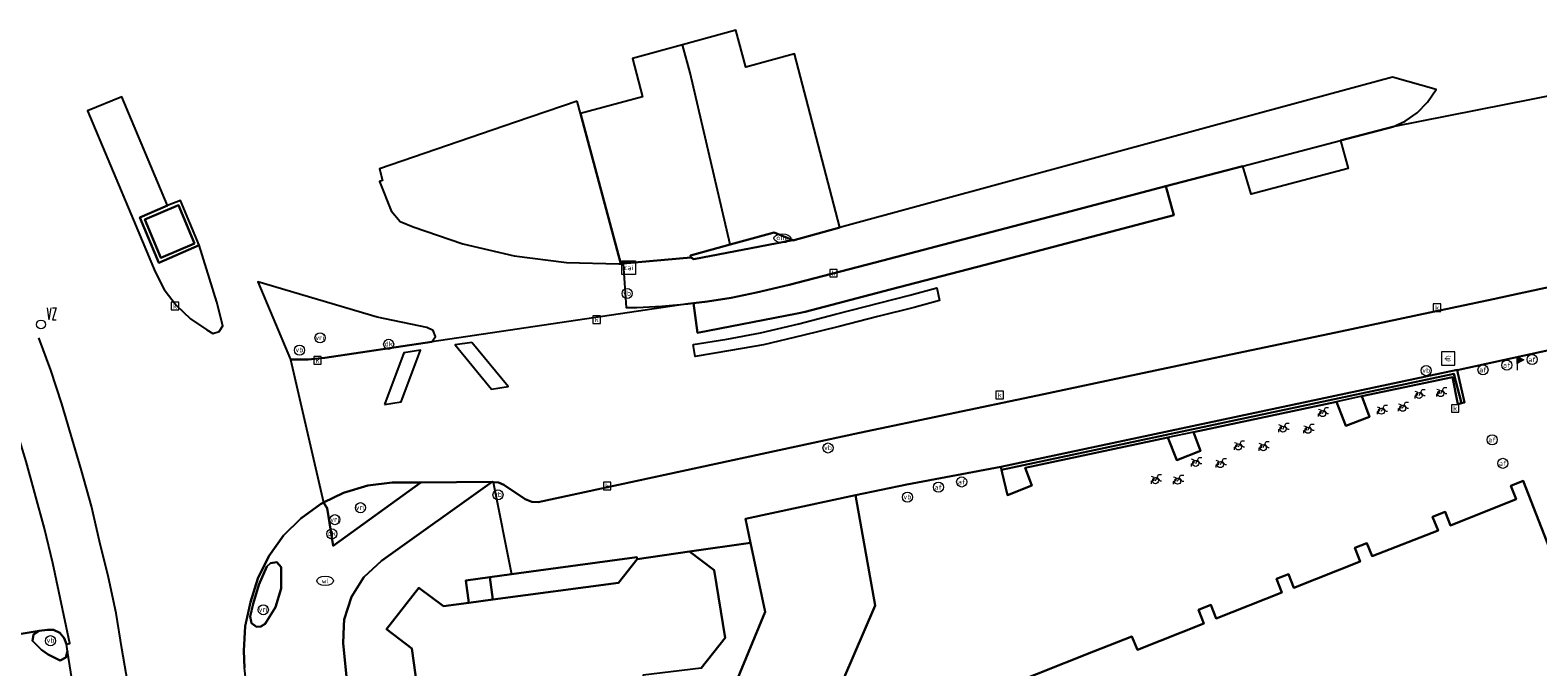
# Model space of a CAD drawing. Header units: metres. Extents: x 197147 to 199131, y 355511 to 356703.
# Tile 103 of 225: x 197392 to 197482, y 356498 to 356536. Entities that reach past the tile are written whole.
import ezdxf
from ezdxf.enums import TextEntityAlignment as Align
from ezdxf.lldxf.tags import DXFTag

# ---------------------------------------------------------------- set-up
doc = ezdxf.new("R2010")
doc.units = ezdxf.units.M
for name, color, linetype in [('B-WE-GR-GROENVOORZIENING-GV', 252, 'Continuous'), ('B-WE-IE-MEUBILAIR_WEGMEUBILAIR-GV', 252, 'Continuous'), ('B-WE-IE-MEUBILAIR_WEGMEUBILAIR-S', 252, 'Continuous'), ('B-WE-IE-TERREINAFSCHEIDING_KUNSTMATIG_MUUR-G', 252, 'IE-TERREINAFSCHEIDING-KUNSTMATIG-DICHT'), ('B-WE-KL-DATA_CAI-S', 252, 'Continuous'), ('B-WE-KL-VRI_KABEL-G', 252, 'KL-VRI'), ('B-WE-OG-BEBOUWING-GV', 252, 'Continuous'), ('B-WE-OG-TERREIN_ERF-GV', 252, 'Continuous'), ('B-WE-RI-HWA_KOLK-S', 253, 'Continuous'), ('B-WE-RI-VWA_AFSCHEIDER-S', 253, 'Continuous'), ('B-WE-VH-ONVERHARD-GV', 253, 'Continuous'), ('B-WE-VH-VERHARDING_ASFALT-GV', 253, 'Continuous'), ('B-WE-VH-VERHARDING_BETON-GV', 253, 'Continuous'), ('B-WE-VH-VERHARDING_BETONSTRAATSTEEN-GV', 253, 'Continuous'), ('B-WE-VH-VERHARDING_GESLOTEN-GV', 253, 'Continuous'), ('B-WE-VH-VERHARDING_OPEN-GV', 253, 'Continuous'), ('B-WE-VH-VERHARDING_STRAATBAKSTEEN-GV', 253, 'Continuous'), ('B-WE-VW-VRI-S', 253, 'Continuous')]:
    doc.layers.add(name, color=color, linetype=linetype)
doc.layers.add('verkeerszuil', color=253, linetype='Continuous', lineweight=0)
doc.styles.add('NLCS-ISO-M-T18', font='NLCS-ISO.ttf', dxfattribs={"height": 1.8})
doc.styles.get("Standard").update_dxf_attribs({"font": 'isocp.shx'})
doc.styles.add('Style-simplex', font='simplex.shx')
doc.linetypes.add('IE-TERREINAFSCHEIDING-KUNSTMATIG-DICHT', pattern='A,8,-1,[82,NLCS.SHX,S=0.75,R=90,X=0,Y=0],-1', length=10)
tags = doc.linetypes.add('KL-VRI', pattern='A,14,-1,["VRI",Standard,S=1.8,R=0,X=-0.5,Y=-0.9],-5,30', length=50).pattern_tags.tags
tags[6] = DXFTag(74, 10)

# ---------------------------------------------------------------- blocks, each defined once
blk = doc.blocks.new('BGT-CAIKAST-SO')
at = {"color": 0, "linetype": 'ByBlock', "lineweight": 18}
for points in [[(-2, 2), (2, 2), (2, 1.68), (-2, 1.68)], [(-2, 1.52), (2, 1.52), (2, -2), (-2, -2)]]:
    blk.add_lwpolyline(points, close=True, dxfattribs=at)
at = {"color": 0, "linetype": 'ByBlock', "lineweight": 18, "style": 'NLCS-ISO-M-T18'}
blk.add_text('cai', height=1.5, dxfattribs=at).set_placement((0, 0), align=Align.MIDDLE_CENTER)
blk = doc.blocks.new('BGT-VERKEERSREGELINSTALLATIEPAAL-SO')
at = {"color": 0, "linetype": 'ByBlock', "lineweight": 18}
blk.add_circle((0, 0), 1.5, dxfattribs=at)
at = {"color": 0, "linetype": 'ByBlock', "lineweight": 18, "style": 'NLCS-ISO-M-T18'}
blk.add_text('vri', height=1.5, dxfattribs=at).set_placement((-0.06, 0.08), align=Align.MIDDLE_CENTER)
blk = doc.blocks.new('BGT-VERKEERSBORDPAAL-SO')
at = {"color": 0, "linetype": 'ByBlock', "lineweight": 18}
blk.add_circle((0, 0), 1.5, dxfattribs=at)
at = {"color": 0, "linetype": 'ByBlock', "lineweight": 18, "style": 'NLCS-ISO-M-T18'}
blk.add_text('vb', height=1.5, dxfattribs=at).set_placement((0, 0.13), align=Align.MIDDLE_CENTER)
blk = doc.blocks.new('BGT-AFSLUITPAAL-SO')
at = {"color": 0, "linetype": 'ByBlock', "lineweight": 18}
blk.add_circle((0, 0), 1.5, dxfattribs=at)
at = {"color": 0, "linetype": 'ByBlock', "lineweight": 18, "style": 'NLCS-ISO-M-T18'}
blk.add_text('af', height=1.5, dxfattribs=at).set_placement((0, 0), align=Align.MIDDLE_CENTER)
blk = doc.blocks.new('BGT-DRUKKNOPPAAL-SO')
at = {"color": 0, "linetype": 'ByBlock', "lineweight": 18}
blk.add_circle((0, 0), 1.5, dxfattribs=at)
at = {"color": 0, "linetype": 'ByBlock', "lineweight": 18, "style": 'NLCS-ISO-M-T18'}
blk.add_text('dk', height=1.5, dxfattribs=at).set_placement((0, 0.15), align=Align.MIDDLE_CENTER)
blk = doc.blocks.new('BGT-VLAGGENMAST-SO')
at = {"linetype": 'ByBlock', "lineweight": 18}
h = blk.add_hatch(color=0, dxfattribs=at)
h.dxf.hatch_style = 1
h.paths.add_polyline_path([(0, 2), (2, 1), (0, 0)])
at = {"color": 0, "linetype": 'ByBlock', "lineweight": 18}
blk.add_lwpolyline([(0, 2), (0, -2)], dxfattribs=at)
blk.add_lwpolyline([(0, 2), (2, 1), (0, 0)], close=True, dxfattribs=at)
blk = doc.blocks.new('BGT-KOLK-SO')
at = {"color": 0, "linetype": 'ByBlock', "lineweight": 18}
blk.add_lwpolyline([(-0.045, -0.045), (0.045, -0.045), (0.045, 0.045), (-0.045, 0.045)], close=True, dxfattribs=at)
at = {"color": 0, "linetype": 'ByBlock', "lineweight": 18, "style": 'NLCS-ISO-M-T18'}
blk.add_text('k', height=0.06, dxfattribs=at).set_placement((0, 0), align=Align.MIDDLE_CENTER)
blk = doc.blocks.new('BGT-WATERLEIDINGPUT-SO')
at = {"color": 0, "linetype": 'ByBlock', "lineweight": 18}
blk.add_ellipse((0, 0), major_axis=(2.5, 0), ratio=0.54, dxfattribs=at)
at = {"color": 0, "linetype": 'ByBlock', "lineweight": 18, "style": 'NLCS-ISO-M-T18'}
blk.add_text('wl', height=1.5, dxfattribs=at).set_placement((0, 0), align=Align.MIDDLE_CENTER)
blk = doc.blocks.new('BGT-BENZINEPUT_OLIEPUT-SO')
at = {"color": 0, "linetype": 'ByBlock', "lineweight": 18}
blk.add_ellipse((0, 0), major_axis=(2.5, 0), ratio=0.54, dxfattribs=at)
at = {"color": 0, "linetype": 'ByBlock', "lineweight": 18, "style": 'NLCS-ISO-M-T18'}
blk.add_text('olie', height=1.5, dxfattribs=at).set_placement((0, 0.16), align=Align.MIDDLE_CENTER)
blk = doc.blocks.new('BGT-BETAALAUTOMAAT-SO')
at = {"color": 0, "linetype": 'ByBlock', "lineweight": 18}
blk.add_lwpolyline([(-2, -2), (2, -2), (2, 2), (-2, 2)], close=True, dxfattribs=at)
at = {"color": 0, "linetype": 'ByBlock', "lineweight": 18, "style": 'NLCS-ISO-M-T18'}
blk.add_text('€', height=1.5, dxfattribs=at).set_placement((0, 0), align=Align.MIDDLE_CENTER)
blk = doc.blocks.new('BGT-FIETSENREK-SO')
at = {"color": 0, "linetype": 'ByBlock', "lineweight": 18}
for points in [[(-1.5, -1.35), (-1.5, -0.54), (-0.73, -0.28), (-0.73, 0.53), (-1.5, 0.79)], [(-0.3, -0.45), (0.6, 1.35), (1.5, 1.35)], [(1.05, -0.45), (0.21, 0.58)], [(1.05, -0.45), (1.5, -0.45)]]:
    blk.add_lwpolyline(points, dxfattribs=at)
blk.add_circle((-0.3, -0.45), 0.9, dxfattribs=at)
blk = doc.blocks.new('S436')
at = {"layer": 'verkeerszuil', "linetype": 'Continuous', "lineweight": 0}
blk.add_circle((0, 0), 0.263, dxfattribs=at)
at = {"layer": 'verkeerszuil', "linetype": 'Continuous', "lineweight": 0, "style": 'Style-simplex', "width": 0.428569}
blk.add_text('vz', height=1.05, dxfattribs=at).set_placement((0.321, 0.284))

msp = doc.modelspace()

# ---------------------------------------------------------------- linework, layer by layer
at = {"layer": 'B-WE-GR-GROENVOORZIENING-GV', "flags": 128}
msp.add_lwpolyline([(197419.756, 356501.67), (197427.227, 356502.67), (197428.344, 356504.072), (197428.31, 356504.191), (197420.873, 356503.177), (197419.575, 356503), (197419.756, 356501.67)], dxfattribs=at)
at = {"layer": 'B-WE-IE-MEUBILAIR_WEGMEUBILAIR-GV', "flags": 128}
for points in [[(197402.034, 356522.839), (197401.081, 356525.125), (197399.081, 356524.275), (197400.03, 356521.991), (197402.034, 356522.839)], [(197471.394, 356513.757), (197476.781, 356514.903), (197477.095, 356513.296), (197477.315, 356513.341), (197476.871, 356515.099), (197449.98, 356509.381), (197450.018, 356509.209), (197450.35, 356507.89), (197451.789, 356508.462), (197451.391, 356509.501), (197459.87, 356511.305)], [(197461.386, 356511.628), (197469.89, 356513.437)], [(197469.89, 356513.437), (197470.439, 356512.008), (197471.845, 356512.537), (197471.394, 356513.757), (197469.89, 356513.437)], [(197461.386, 356511.628), (197459.87, 356511.305), (197460.408, 356509.955), (197461.804, 356510.507), (197461.386, 356511.628)]]:
    msp.add_lwpolyline(points, dxfattribs=at)
at = {"layer": 'B-WE-IE-TERREINAFSCHEIDING_KUNSTMATIG_MUUR-G', "ltscale": 0.2, "flags": 128}
msp.add_lwpolyline([(197435.081, 356505.051), (197431.44, 356504.526)], dxfattribs=at)
at = {"layer": 'B-WE-KL-VRI_KABEL-G', "flags": 128}
for points in [[(197431.664, 356516.838), (197433.672, 356517.148), (197435.67, 356517.531), (197437.939, 356518.057), (197440.131, 356518.644), (197444.547, 356519.77), (197446.14, 356520.214), (197446.31, 356519.453), (197444.803, 356519.04), (197442.63, 356518.493), (197440.341, 356517.911), (197438.17, 356517.374), (197435.843, 356516.825), (197433.882, 356516.477), (197431.782, 356516.132), (197431.664, 356516.838)], [(197418.514, 356516.952), (197417.525, 356516.813), (197419.684, 356514.187), (197420.682, 356514.332), (197418.514, 356516.952)], [(197413.331, 356513.279), (197414.317, 356513.431), (197415.466, 356516.497), (197414.482, 356516.344), (197413.331, 356513.279)]]:
    msp.add_lwpolyline(points, dxfattribs=at)
at = {"layer": 'B-WE-OG-BEBOUWING-GV', "flags": 128}
for points in [[(197433.859, 356522.774), (197436.47, 356523.496), (197437.587, 356523.028), (197437.597, 356523.024), (197440.376, 356523.781), (197437.684, 356534.113), (197434.796, 356533.323), (197434.203, 356535.522), (197431.038, 356534.652)], [(197427.364, 356521.633), (197427.501, 356521.645), (197431.524, 356522.004), (197431.516, 356522.126), (197433.859, 356522.774), (197431.494, 356532.978), (197431.038, 356534.652), (197428.056, 356533.833), (197428.662, 356531.559), (197424.968, 356530.568), (197427.364, 356521.633)], [(197484.394, 356500), (197480.978, 356508.728), (197480.245, 356508.437), (197480.558, 356507.644), (197476.662, 356506.079), (197476.338, 356506.884), (197475.602, 356506.591), (197475.922, 356505.774), (197472.017, 356504.245), (197471.684, 356505.034), (197470.972, 356504.751), (197471.294, 356503.942), (197467.351, 356502.375), (197467.03, 356503.184), (197466.33, 356502.905), (197466.649, 356502.09), (197462.735, 356500.556), (197462.423, 356501.352), (197461.696, 356501.064), (197462.017, 356500.26), (197458.074, 356498.688), (197457.731, 356499.487), (197455.447, 356498.579), (197445.287, 356494.541)], [(197434.253, 356482.225), (197442.487, 356501.324), (197441.305, 356507.871), (197434.778, 356506.479), (197435.081, 356505.051), (197435.952, 356500.94), (197432.319, 356492.158)], [(197432.14, 356497.596), (197433.567, 356499.403), (197432.907, 356503.428), (197431.44, 356504.526), (197428.344, 356504.072), (197427.227, 356502.67), (197419.756, 356501.67), (197418.337, 356501.48), (197416.833, 356501.278), (197415.359, 356502.381), (197413.451, 356499.907), (197414.946, 356498.768), (197415.824, 356492.511)]]:
    msp.add_lwpolyline(points, dxfattribs=at)
at = {"layer": 'B-WE-OG-TERREIN_ERF-GV', "flags": 128}
for points in [[(197424.781, 356531.294), (197421.112, 356530.051), (197413.031, 356527.283), (197413.213, 356526.59), (197413.03, 356526.527), (197413.723, 356524.789), (197414.264, 356524.15), (197415.036, 356523.826), (197417.983, 356522.818), (197421.031, 356522.108), (197424.135, 356521.709), (197427.248, 356521.623), (197427.364, 356521.633), (197424.968, 356530.568), (197424.781, 356531.294)], [(197487.502, 356517.582), (197477.057, 356515.315), (197477.501, 356513.38), (197477.315, 356513.341), (197477.095, 356513.296), (197476.781, 356514.903), (197471.394, 356513.757), (197471.845, 356512.537), (197470.439, 356512.008), (197469.89, 356513.437), (197461.386, 356511.628), (197461.804, 356510.507), (197460.408, 356509.955), (197459.87, 356511.305), (197451.391, 356509.501), (197451.789, 356508.462), (197450.35, 356507.89), (197450.018, 356509.209), (197449.98, 356509.381), (197449.938, 356509.57), (197444.364, 356508.517), (197441.305, 356507.871), (197442.487, 356501.324), (197434.253, 356482.225)], [(197445.287, 356494.541), (197455.447, 356498.579), (197457.731, 356499.487), (197458.074, 356498.688), (197462.017, 356500.26), (197461.696, 356501.064), (197462.423, 356501.352), (197462.735, 356500.556), (197466.649, 356502.09), (197466.33, 356502.905), (197467.03, 356503.184), (197467.351, 356502.375), (197471.294, 356503.942), (197470.972, 356504.751), (197471.684, 356505.034), (197472.017, 356504.245), (197475.922, 356505.774), (197475.602, 356506.591), (197476.338, 356506.884), (197476.662, 356506.079), (197480.558, 356507.644), (197480.245, 356508.437), (197480.978, 356508.728), (197484.394, 356500)], [(197429.252, 356485.011), (197431.35, 356489.9), (197432.319, 356492.158), (197435.952, 356500.94), (197435.081, 356505.051), (197431.44, 356504.526), (197432.907, 356503.428), (197433.567, 356499.403), (197432.14, 356497.596), (197430.348, 356497.38), (197428.685, 356497.179), (197429.048, 356493.633), (197428.954, 356493.584), (197428.984, 356493.272), (197429.343, 356489.609), (197429.379, 356489.24), (197429.082, 356489.23), (197428.568, 356487.875), (197427.819, 356486.783), (197427.051, 356485.963), (197425.348, 356484.559), (197429.252, 356485.011)]]:
    msp.add_lwpolyline(points, dxfattribs=at)
at = {"layer": 'B-WE-VH-ONVERHARD-GV', "flags": 128}
for points in [[(197402.034, 356522.839), (197401.081, 356525.125), (197399.081, 356524.275), (197400.03, 356521.991), (197402.034, 356522.839)], [(197471.394, 356513.757), (197476.781, 356514.903), (197477.095, 356513.296), (197477.315, 356513.341), (197476.871, 356515.099), (197449.98, 356509.381), (197450.018, 356509.209), (197450.35, 356507.89), (197451.789, 356508.462), (197451.391, 356509.501), (197459.87, 356511.305)], [(197461.386, 356511.628), (197469.89, 356513.437)], [(197471.394, 356513.757), (197469.89, 356513.437), (197470.439, 356512.008), (197471.845, 356512.537), (197471.394, 356513.757)], [(197461.386, 356511.628), (197459.87, 356511.305), (197460.408, 356509.955), (197461.804, 356510.507), (197461.386, 356511.628)]]:
    msp.add_lwpolyline(points, dxfattribs=at)
at = {"layer": 'B-WE-VH-VERHARDING_ASFALT-GV', "flags": 128}
for points in [[(197486.57, 356532.413), (197473.228, 356529.779), (197470.125, 356528.965), (197470.583, 356527.297), (197464.826, 356525.77), (197464.332, 356527.446), (197459.753, 356526.246), (197460.218, 356524.514), (197454.587, 356523.04), (197449.012, 356521.58), (197443.366, 356520.102), (197438.326, 356518.782), (197437.844, 356518.687), (197431.92, 356517.521), (197431.686, 356519.287), (197431.339, 356519.245), (197416.136, 356516.993), (197409.778, 356516.051), (197408.8, 356515.939), (197407.735, 356515.95), (197409.709, 356507.443), (197410.882, 356508.026), (197412.328, 356508.45), (197413.776, 356508.624), (197415.483, 356508.635), (197419.714, 356508.664), (197419.776, 356508.66), (197420.092, 356508.641), (197420.417, 356508.501), (197421.685, 356507.642), (197422.08, 356507.478), (197422.453, 356507.471), (197441.547, 356511.579), (197452.134, 356513.813), (197458.092, 356515.071), (197463.983, 356516.314), (197469.854, 356517.553), (197475.712, 356518.789), (197475.726, 356518.792), (197479.193, 356519.533), (197480.745, 356519.865), (197484.713, 356520.714)], [(197383.027, 356498.06), (197385.02, 356498.494), (197385.619, 356498.625), (197386.943, 356498.843), (197392.81, 356499.811), (197393.301, 356499.882), (197393.668, 356499.866), (197394.04, 356499.699), (197394.302, 356499.382), (197394.433, 356499.033), (197394.623, 356499.068), (197394.417, 356500.09), (197393.618, 356503.837), (197393.117, 356505.907), (197392.558, 356507.998), (197392.033, 356509.882), (197391.38, 356512.018), (197391.196, 356511.923), (197391.229, 356511.53), (197391.151, 356511.113), (197390.044, 356509.81), (197387.426, 356507.803), (197383.611, 356506.733), (197382.687, 356506.474)], [(197405.099, 356496.702), (197405.013, 356497.612), (197404.967, 356498.627), (197405.042, 356500.101), (197405.356, 356501.516), (197405.796, 356502.923), (197406.453, 356504.248), (197407.318, 356505.474), (197408.352, 356506.502), (197409.515, 356507.347), (197409.709, 356507.443)]]:
    msp.add_lwpolyline(points, dxfattribs=at)
at = {"layer": 'B-WE-VH-VERHARDING_BETON-GV', "flags": 128}
for points in [[(197398.154, 356496.246), (197397.727, 356498.758), (197397.38, 356500.867), (197396.934, 356502.984), (197396.398, 356505.153), (197395.907, 356507.217), (197395.323, 356509.339), (197394.163, 356513.31), (197393.493, 356515.306), (197392.781, 356517.233)], [(197419.756, 356501.67), (197419.575, 356503), (197418.158, 356502.806), (197418.337, 356501.48), (197419.756, 356501.67)]]:
    msp.add_lwpolyline(points, dxfattribs=at)
at = {"layer": 'B-WE-VH-VERHARDING_BETONSTRAATSTEEN-GV', "flags": 128}
for points in [[(197398.794, 356524.389), (197399.912, 356521.691), (197402.304, 356522.741), (197401.195, 356525.404), (197400.439, 356525.102), (197398.794, 356524.389)], [(197402.034, 356522.839), (197400.03, 356521.991), (197399.081, 356524.275), (197401.081, 356525.125), (197402.034, 356522.839)], [(197411.725, 356490.61), (197410.873, 356499.055), (197410.919, 356500.108), (197410.935, 356500.483), (197411.371, 356501.833), (197412.095, 356503), (197413.14, 356503.984), (197419.714, 356508.664), (197415.483, 356508.635), (197410.271, 356504.874), (197409.914, 356507.105), (197409.709, 356507.443), (197409.515, 356507.347), (197408.352, 356506.502), (197407.318, 356505.474), (197406.453, 356504.248), (197405.796, 356502.923), (197405.356, 356501.516), (197405.042, 356500.101), (197404.967, 356498.627), (197405.013, 356497.612)], [(197407.191, 356503.601), (197407.189, 356502.327), (197406.845, 356501.223), (197406.23, 356500.227), (197405.977, 356500.074), (197405.716, 356500.062), (197405.424, 356500.262), (197405.338, 356500.661), (197405.514, 356501.419), (197405.866, 356502.548), (197406.339, 356503.633), (197406.562, 356503.844), (197406.923, 356503.89), (197407.191, 356503.601)], [(197393.841, 356484.293), (197393.461, 356488.135), (197393.185, 356490.672), (197392.637, 356495.387), (197394.945, 356495.732), (197394.834, 356496.494), (197394.488, 356498.617), (197394.386, 356498.237), (197394.059, 356498.059), (197393.344, 356498.401), (197392.949, 356498.677), (197392.413, 356499.222), (197392.467, 356499.601), (197392.81, 356499.811), (197386.943, 356498.843)]]:
    msp.add_lwpolyline(points, dxfattribs=at)
at = {"layer": 'B-WE-VH-VERHARDING_GESLOTEN-GV', "flags": 128}
msp.add_lwpolyline([(197448.526, 356523.302), (197442.94, 356521.837), (197437.374, 356520.378), (197435.42, 356519.928), (197433.918, 356519.619), (197432.517, 356519.387), (197431.686, 356519.287), (197431.92, 356517.521), (197437.844, 356518.687), (197438.326, 356518.782), (197443.366, 356520.102), (197449.012, 356521.58), (197454.587, 356523.04), (197460.218, 356524.514), (197459.753, 356526.246), (197454.126, 356524.77), (197448.526, 356523.302)], dxfattribs=at)
at = {"layer": 'B-WE-VH-VERHARDING_OPEN-GV', "flags": 128}
for points in [[(197433.859, 356522.774), (197431.516, 356522.126), (197431.524, 356522.004), (197431.696, 356521.9), (197437.587, 356523.028), (197436.47, 356523.496), (197433.859, 356522.774)], [(197449.938, 356509.57), (197449.98, 356509.381), (197476.871, 356515.099), (197477.315, 356513.341), (197477.501, 356513.38), (197477.057, 356515.315), (197477.053, 356515.332), (197449.938, 356509.57)], [(197407.191, 356503.601), (197406.923, 356503.89), (197406.562, 356503.844), (197406.339, 356503.633), (197405.866, 356502.548), (197405.514, 356501.419), (197405.338, 356500.661), (197405.424, 356500.262), (197405.716, 356500.062), (197405.977, 356500.074), (197406.23, 356500.227), (197406.845, 356501.223), (197407.189, 356502.327), (197407.191, 356503.601)]]:
    msp.add_lwpolyline(points, dxfattribs=at)
at = {"layer": 'B-WE-VH-VERHARDING_STRAATBAKSTEEN-GV', "flags": 128}
for points in [[(197442.94, 356521.837), (197448.526, 356523.302), (197454.126, 356524.77), (197459.753, 356526.246), (197464.332, 356527.446), (197470.125, 356528.965), (197473.228, 356529.779), (197473.974, 356530.115), (197474.68, 356530.602), (197475.304, 356531.237), (197475.803, 356531.994), (197473.22, 356532.731), (197465.4, 356530.6), (197440.376, 356523.781), (197437.597, 356523.024), (197437.587, 356523.028), (197431.696, 356521.9), (197431.524, 356522.004), (197427.501, 356521.645), (197427.692, 356519.027), (197428.313, 356519.03), (197429.8, 356519.107), (197431.339, 356519.245), (197431.686, 356519.287), (197432.517, 356519.387), (197433.918, 356519.619), (197435.42, 356519.928), (197437.374, 356520.378), (197442.94, 356521.837)], [(197400.439, 356525.102), (197397.725, 356531.562), (197395.686, 356530.726), (197398.406, 356524.227), (197399.69, 356521.16), (197400.229, 356520.111), (197400.948, 356519.174), (197401.796, 356518.366), (197402.765, 356517.709), (197403.132, 356517.496), (197403.508, 356517.616), (197403.712, 356517.955), (197403.358, 356519.348), (197402.304, 356522.741), (197399.912, 356521.691), (197398.794, 356524.389), (197400.439, 356525.102)], [(197407.735, 356515.95), (197408.8, 356515.939), (197409.778, 356516.051), (197416.136, 356516.993), (197416.362, 356517.319), (197416.21, 356517.678), (197415.848, 356517.837), (197412.895, 356518.468), (197405.804, 356520.553), (197407.735, 356515.95)], [(197484.713, 356520.714), (197480.745, 356519.865), (197479.193, 356519.533), (197475.726, 356518.792), (197475.712, 356518.789), (197469.854, 356517.553), (197463.983, 356516.314), (197458.092, 356515.071), (197452.134, 356513.813), (197441.547, 356511.579), (197422.453, 356507.471), (197422.08, 356507.478), (197421.685, 356507.642), (197420.417, 356508.501), (197420.092, 356508.641), (197419.776, 356508.66), (197420.873, 356503.177), (197428.31, 356504.191), (197428.344, 356504.072), (197431.44, 356504.526), (197435.081, 356505.051), (197434.778, 356506.479), (197441.305, 356507.871), (197444.364, 356508.517), (197449.938, 356509.57), (197477.053, 356515.332), (197477.057, 356515.315), (197487.502, 356517.582)], [(197415.483, 356508.635), (197413.776, 356508.624), (197412.328, 356508.45), (197410.882, 356508.026), (197409.709, 356507.443), (197409.914, 356507.105), (197410.271, 356504.874), (197415.483, 356508.635)], [(197419.776, 356508.66), (197419.714, 356508.664), (197413.14, 356503.984), (197412.095, 356503), (197411.371, 356501.833), (197410.935, 356500.483), (197410.919, 356500.108), (197410.873, 356499.055), (197411.725, 356490.61)], [(197415.824, 356492.511), (197414.946, 356498.768), (197413.451, 356499.907), (197415.359, 356502.381), (197416.833, 356501.278), (197418.337, 356501.48), (197418.158, 356502.806), (197419.575, 356503), (197420.873, 356503.177)], [(197392.81, 356499.811), (197392.467, 356499.601), (197392.413, 356499.222), (197392.949, 356498.677), (197393.344, 356498.401), (197394.059, 356498.059), (197394.386, 356498.237), (197394.488, 356498.617), (197394.433, 356499.033), (197394.302, 356499.382), (197394.04, 356499.699), (197393.668, 356499.866), (197393.301, 356499.882), (197392.81, 356499.811)]]:
    msp.add_lwpolyline(points, dxfattribs=at)

# ---------------------------------------------------------------- block references
at = {"layer": 'B-WE-IE-MEUBILAIR_WEGMEUBILAIR-S', "xscale": 0.2, "yscale": 0.2, "zscale": 0.2}
for name, p in [('BGT-VERKEERSBORDPAAL-SO', (197427.738, 356519.866)), ('BGT-VERKEERSBORDPAAL-SO', (197408.272, 356516.5)), ('BGT-BETAALAUTOMAAT-SO', (197476.52, 356515.999)), ('BGT-VLAGGENMAST-SO', (197480.626, 356515.715)), ('BGT-AFSLUITPAAL-SO', (197481.511, 356515.943)), ('BGT-VERKEERSBORDPAAL-SO', (197475.219, 356515.282)), ('BGT-AFSLUITPAAL-SO', (197478.595, 356515.334)), ('BGT-AFSLUITPAAL-SO', (197480.011, 356515.614)), ('BGT-FIETSENREK-SO', (197474.858, 356513.893)), ('BGT-FIETSENREK-SO', (197476.147, 356514.009)), ('BGT-FIETSENREK-SO', (197473.878, 356513.137)), ('BGT-FIETSENREK-SO', (197469.125, 356512.818)), ('BGT-FIETSENREK-SO', (197472.621, 356512.961)), ('BGT-FIETSENREK-SO', (197466.771, 356511.895)), ('BGT-FIETSENREK-SO', (197468.254, 356511.829)), ('BGT-VERKEERSBORDPAAL-SO', (197439.678, 356510.684)), ('BGT-FIETSENREK-SO', (197464.126, 356510.84)), ('BGT-FIETSENREK-SO', (197465.599, 356510.795)), ('BGT-AFSLUITPAAL-SO', (197479.139, 356511.173)), ('BGT-FIETSENREK-SO', (197461.584, 356509.858)), ('BGT-FIETSENREK-SO', (197463.05, 356509.785)), ('BGT-AFSLUITPAAL-SO', (197479.771, 356509.772)), ('BGT-AFSLUITPAAL-SO', (197447.621, 356508.665)), ('BGT-FIETSENREK-SO', (197459.194, 356508.832)), ('BGT-FIETSENREK-SO', (197460.511, 356508.8)), ('BGT-VERKEERSBORDPAAL-SO', (197420.069, 356507.897)), ('BGT-VERKEERSBORDPAAL-SO', (197444.394, 356507.758)), ('BGT-AFSLUITPAAL-SO', (197446.237, 356508.356)), ('BGT-WATERLEIDINGPUT-SO', (197409.802, 356502.788)), ('BGT-VERKEERSBORDPAAL-SO', (197393.484, 356499.229))]:
    msp.add_blockref(name, p, dxfattribs=at)
at = {"layer": 'B-WE-KL-DATA_CAI-S', "xscale": 0.2, "yscale": 0.2, "zscale": 0.2}
msp.add_blockref('BGT-CAIKAST-SO', (197427.83, 356521.404), dxfattribs=at)
at = {"layer": 'B-WE-RI-HWA_KOLK-S', "xscale": 5, "yscale": 5, "zscale": 5}
for p in [(197440.003, 356521.079), (197400.878, 356519.118), (197475.867, 356519.022), (197425.935, 356518.316), (197409.342, 356515.892), (197449.882, 356513.831), (197476.943, 356513.034), (197426.554, 356508.43)]:
    msp.add_blockref('BGT-KOLK-SO', p, dxfattribs=at)
at = {"layer": 'B-WE-RI-VWA_AFSCHEIDER-S', "xscale": 0.2, "yscale": 0.2, "zscale": 0.2}
msp.add_blockref('BGT-BENZINEPUT_OLIEPUT-SO', (197436.965, 356523.153), dxfattribs=at)
at = {"layer": 'B-WE-VW-VRI-S', "xscale": 0.2, "yscale": 0.2, "zscale": 0.2}
for name, p in [('BGT-VERKEERSREGELINSTALLATIEPAAL-SO', (197409.495, 356517.231)), ('BGT-DRUKKNOPPAAL-SO', (197413.573, 356516.847)), ('BGT-VERKEERSREGELINSTALLATIEPAAL-SO', (197411.895, 356507.136)), ('BGT-VERKEERSREGELINSTALLATIEPAAL-SO', (197410.38, 356506.424)), ('BGT-DRUKKNOPPAAL-SO', (197410.194, 356505.574)), ('BGT-VERKEERSREGELINSTALLATIEPAAL-SO', (197406.125, 356501.071))]:
    msp.add_blockref(name, p, dxfattribs=at)
at = {"layer": 'verkeerszuil', "linetype": 'Continuous', "lineweight": 0}
msp.add_blockref('S436', (197392.914, 356518.028), dxfattribs=at)

doc.saveas('drawing.dxf')
